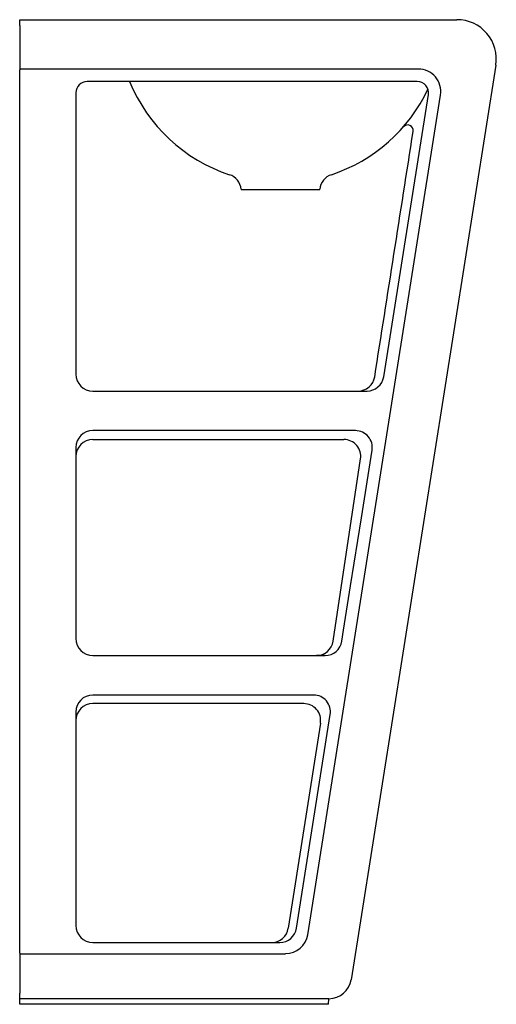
# Model space of a CAD drawing. Header units: millimetres. Extents: x 4479.075 to 4479.499, y 3081.442 to 3082.317.
import ezdxf

# ---------------------------------------------------------------- set-up
doc = ezdxf.new("R2010")
doc.units = ezdxf.units.MM
doc.layers.add('SANINDUSA', color=3, linetype='Continuous')

msp = doc.modelspace()

# ---------------------------------------------------------------- linework, layer by layer
at = {"layer": 'SANINDUSA'}
for p, q in [((4479.0753, 3082.31707), (4479.46432, 3082.31707)), ((4479.0753, 3082.31189), (4479.0753, 3082.31707)), ((4479.0753, 3082.31189), (4479.0753, 3082.27318)), ((4479.49889, 3082.27659), (4479.37018, 3081.46394)), ((4479.42999, 3082.27318), (4479.0753, 3082.27318)), ((4479.0753, 3082.27318), (4479.0753, 3082.27262)), ((4479.0753, 3081.48763), (4479.0753, 3082.27262)), ((4479.42899, 3082.26207), (4479.1353, 3082.26207)), ((4479.1253, 3082.25207), (4479.1253, 3082.00207)), ((4479.33152, 3081.50394), (4479.44969, 3082.25007)), ((4479.39915, 3081.99975), (4479.43887, 3082.25052)), ((4479.27227, 3082.16638), (4479.2723, 3082.16604)), ((4479.2723, 3082.16604), (4479.3423, 3082.16604)), ((4479.3423, 3082.16604), (4479.34233, 3082.16638)), ((4479.1403, 3081.98707), (4479.38428, 3081.98707)), ((4479.37403, 3081.95187), (4479.1403, 3081.95187)), ((4479.1403, 3081.94394), (4479.36375, 3081.94394)), ((4479.1253, 3081.93681), (4479.1253, 3081.76707)), ((4479.35422, 3081.76484), (4479.37857, 3081.92673)), ((4479.1403, 3081.75207), (4479.34706, 3081.75207)), ((4479.34706, 3081.75207), (4479.33938, 3081.75207)), ((4479.33683, 3081.71687), (4479.1403, 3081.71687)), ((4479.32807, 3081.70929), (4479.1403, 3081.70929)), ((4479.1253, 3081.70181), (4479.1253, 3081.51207)), ((4479.32154, 3081.50974), (4479.3516, 3081.69952)), ((4479.34288, 3081.69199), (4479.31429, 3081.50974)), ((4479.1403, 3081.49707), (4479.30667, 3081.49707)), ((4479.0753, 3081.48763), (4479.0753, 3081.48707)), ((4479.0753, 3081.48707), (4479.31175, 3081.48707)), ((4479.0753, 3081.48707), (4479.0753, 3081.45189)), ((4479.0753, 3081.44707), (4479.0753, 3081.45189)), ((4479.35043, 3081.44707), (4479.0753, 3081.44707)), ((4479.0753, 3081.44207), (4479.0753, 3081.44707)), ((4479.34999, 3081.44207), (4479.35043, 3081.44707)), ((4479.34999, 3081.44207), (4479.0753, 3081.44207))]:
    msp.add_line(p, q, dxfattribs=at)
at = {"layer": 'SANINDUSA', "flags": 128}
msp.add_lwpolyline([(4479.36193, 3081.76475), (4479.36349, 3081.77462), (4479.36973, 3081.8141), (4479.37926, 3081.87432), (4479.38879, 3081.93453)], dxfattribs=at)
at = {"layer": 'SANINDUSA'}
for centre, radius, start, end in [((4479.46432, 3082.28207), 0.035, 351, 90), ((4479.1353, 3082.25207), 0.01, 90, 180), ((4479.3073, 3082.31707), 0.145, 202.29097, 251.80042), ((4479.3073, 3082.31707), 0.145, 288.19958, 334.7719), ((4479.42042, 3082.21855), 0.005, 351.12401, 139.0909), ((4479.25733, 3082.16507), 0.015, 5, 71.80042), ((4479.35727, 3082.16507), 0.015, 108.19958, 175), ((4479.1403, 3082.00207), 0.015, 180, 270), ((4479.37404, 3081.93692), 0.01494, 350.79336, 90.05083), ((4479.36376, 3081.92896), 0.01498, 351.43069, 90.03288), ((4479.1403, 3081.76707), 0.015, 180, 270), ((4479.33938, 3081.76708), 0.01501, 269.98712, 351.41251), ((4479.34706, 3081.76712), 0.01506, 269.99549, 350.91804), ((4479.1403, 3081.51207), 0.015, 180, 270), ((4479.35043, 3081.46707), 0.02, 270, 351)]:
    msp.add_arc(centre, radius, start, end, dxfattribs=at)
for centre, major_axis, ratio, start_param, end_param in [((4479.42992, 3082.25314), (0.01247, 0.01571), 0.996684, 5.227762, 6.952598), ((4479.42897, 3082.25207), (0.00908, 0.00425), 0.997031, 5.689019, 7.415262), ((4479.37632, 3082.00207), (0.01501, 0), 0.999048, 4.712389, 6.127739), ((4479.38431, 3082.00207), (0.01351, 0.00658), 0.997426, 4.257978, 5.673328), ((4479.1403, 3081.93681), (0, 0.01505), 0.996388, 0, 1.570796), ((4479.1403, 3081.92892), (0, 0.01501), 0.999048, 0, 1.570796), ((4479.1403, 3081.70181), (0, 0.01505), 0.996388, 0, 1.570796), ((4479.33675, 3081.70181), (0.0093, 0.01188), 0.993824, 5.220893, 6.945084), ((4479.1403, 3081.69428), (0, 0.01501), 0.999048, 0, 1.570796), ((4479.32804, 3081.69428), (0.01137, 0.00983), 0.997779, 5.41589, 7.140081), ((4479.29946, 3081.51207), (-0.01501, 0), 0.999048, 1.570796, 2.986146), ((4479.3067, 3081.51207), (0.01351, 0.00658), 0.997426, 4.257978, 5.673328), ((4479.31175, 3081.50706), (0.02001, 0), 0.998767, 4.712389, 6.126296)]:
    msp.add_ellipse(centre, major_axis=major_axis, ratio=ratio, start_param=start_param, end_param=end_param, dxfattribs=at)
msp.add_open_spline([(4479.39115, 3081.99975), (4479.40255, 3082.07242), (4479.41395, 3082.1451), (4479.42535, 3082.21778)], degree=3, dxfattribs=at)

doc.saveas('drawing.dxf')
